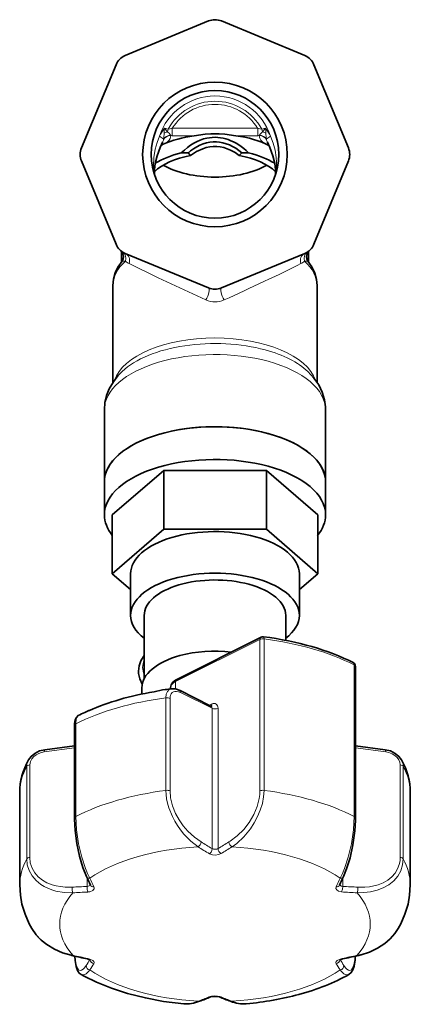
# Model space of a CAD drawing. Extents: x 1412 to 2174, y 162 to 935.
# Tile 1 of 10: x 1745 to 1837, y 162 to 394. Entities that reach past the tile are written whole.
import ezdxf

# ---------------------------------------------------------------- set-up
doc = ezdxf.new("R2010")
doc.units = 0

msp = doc.modelspace()

# ---------------------------------------------------------------- linework, layer by layer
at = {"color": 7, "lineweight": 35, "ltscale": 0.264725}
for p, q in [((1769.64, 385.26), (1789.2, 393.36)), ((1792.27, 393.36), (1811.83, 385.26)), ((1759.37, 363.53), (1767.47, 383.09)), ((1814, 383.09), (1822.1, 363.53)), ((1767.47, 340.9), (1759.37, 360.47)), ((1822.1, 360.47), (1814, 340.9)), ((1789.2, 330.63), (1769.64, 338.73)), ((1811.83, 338.73), (1792.27, 330.63))]:
    msp.add_line(p, q, dxfattribs=at)
at = {"color": 7, "lineweight": 13, "ltscale": 0.011756}
for p, q in [((1779.74, 367.95), (1778.83, 368.17)), ((1802.64, 368.17), (1801.73, 367.95))]:
    msp.add_line(p, q, dxfattribs=at)
at = {"color": 7, "lineweight": 13, "ltscale": 0.250833}
msp.add_line((1780.7, 368.14), (1800.77, 368.14), dxfattribs=at)
at = {"color": 7, "lineweight": 13, "ltscale": 0.021651}
for p, q in [((1780.7, 366.4), (1780.7, 368.14)), ((1800.77, 366.4), (1800.77, 368.14))]:
    msp.add_line(p, q, dxfattribs=at)
at = {"color": 7, "lineweight": 13, "ltscale": 0.001029}
for p, q in [((1780.32, 366.41), (1780.29, 366.49)), ((1801.15, 366.41), (1801.18, 366.49))]:
    msp.add_line(p, q, dxfattribs=at)
at = {"color": 7, "lineweight": 13, "ltscale": 0.004742}
for p, q in [((1780.7, 366.4), (1780.32, 366.41)), ((1801.15, 366.41), (1800.77, 366.4))]:
    msp.add_line(p, q, dxfattribs=at)
at = {"color": 7, "lineweight": 13, "ltscale": 0.064308}
for p, q in [((1780.7, 366.4), (1785.85, 366.4)), ((1795.62, 366.4), (1800.77, 366.4))]:
    msp.add_line(p, q, dxfattribs=at)
at = {"color": 7, "lineweight": 35, "ltscale": 0.000407}
for p, q in [((1778.4, 364.89), (1778.42, 364.92)), ((1803.07, 364.89), (1803.05, 364.92))]:
    msp.add_line(p, q, dxfattribs=at)
at = {"color": 7, "lineweight": 13, "ltscale": 0.001629}
for p, q in [((1778.62, 365.53), (1778.64, 365.66)), ((1802.85, 365.53), (1802.83, 365.66))]:
    msp.add_line(p, q, dxfattribs=at)
at = {"color": 7, "lineweight": 35, "ltscale": 0.02007}
for p, q in [((1782.82, 362.36), (1784.43, 362.36)), ((1797.04, 362.36), (1798.64, 362.36))]:
    msp.add_line(p, q, dxfattribs=at)
at = {"color": 7, "lineweight": 35, "ltscale": 0.000579}
msp.add_line((1784.98, 361.78), (1785.01, 361.75), dxfattribs=at)
at = {"color": 7, "lineweight": 35, "ltscale": 0.031303}
msp.add_line((1768.73, 336.72), (1768.73, 339.23), dxfattribs=at)
at = {"color": 7, "lineweight": 35, "ltscale": 0.031304}
msp.add_line((1812.73, 336.72), (1812.73, 339.23), dxfattribs=at)
at = {"color": 7, "lineweight": 35, "ltscale": 0.284428}
msp.add_line((1766.73, 308.4), (1766.73, 331.15), dxfattribs=at)
at = {"color": 7, "lineweight": 35, "ltscale": 0.284437}
msp.add_line((1814.73, 308.39), (1814.73, 331.15), dxfattribs=at)
at = {"color": 7, "lineweight": 35, "ltscale": 0.212022}
msp.add_line((1764.73, 285), (1764.73, 301.96), dxfattribs=at)
at = {"color": 7, "lineweight": 35, "ltscale": 0.21202}
msp.add_line((1816.73, 285), (1816.73, 301.96), dxfattribs=at)
at = {"color": 7, "lineweight": 35, "ltscale": 0.199514}
for p, q in [((1778.67, 287.74), (1766.6, 277.29)), ((1814.87, 277.29), (1802.8, 287.74))]:
    msp.add_line(p, q, dxfattribs=at)
at = {"color": 7, "lineweight": 35, "ltscale": 0.301636}
for p, q in [((1802.8, 287.74), (1778.67, 287.74)), ((1802.8, 273.88), (1778.67, 273.88))]:
    msp.add_line(p, q, dxfattribs=at)
at = {"color": 7, "lineweight": 35, "ltscale": 0.173205}
for p, q in [((1778.67, 287.74), (1778.67, 273.88)), ((1802.8, 287.74), (1802.8, 273.88)), ((1766.6, 277.29), (1766.6, 263.43)), ((1814.87, 277.29), (1814.87, 263.43))]:
    msp.add_line(p, q, dxfattribs=at)
at = {"color": 7, "lineweight": 35, "ltscale": 0.096319}
for p, q in [((1764.73, 277.29), (1764.73, 285)), ((1816.73, 277.29), (1816.73, 285))]:
    msp.add_line(p, q, dxfattribs=at)
at = {"color": 7, "lineweight": 35, "ltscale": 0.199515}
for p, q in [((1778.67, 273.88), (1766.6, 263.43)), ((1814.87, 263.43), (1802.8, 273.88))]:
    msp.add_line(p, q, dxfattribs=at)
at = {"color": 7, "lineweight": 35, "ltscale": 0.071083}
for p, q in [((1766.6, 263.43), (1770.9, 259.71)), ((1810.57, 259.71), (1814.87, 263.43))]:
    msp.add_line(p, q, dxfattribs=at)
at = {"color": 7, "lineweight": 35, "ltscale": 0.122274}
for p, q in [((1770.9, 253.65), (1770.9, 263.43)), ((1810.57, 253.65), (1810.57, 263.43))]:
    msp.add_line(p, q, dxfattribs=at)
at = {"color": 7, "lineweight": 35, "ltscale": 0.185776}
msp.add_line((1774.09, 238.79), (1774.09, 253.65), dxfattribs=at)
at = {"color": 7, "lineweight": 35, "ltscale": 0.073405}
msp.add_line((1807.37, 247.78), (1807.37, 253.65), dxfattribs=at)
at = {"color": 7, "lineweight": 13, "ltscale": 0.277344}
msp.add_line((1801.31, 247.99), (1781.47, 238.07), dxfattribs=at)
at = {"color": 7, "lineweight": 35, "ltscale": 0.277344}
msp.add_line((1801.57, 248.53), (1781.73, 238.61), dxfattribs=at)
at = {"color": 7, "lineweight": 13, "ltscale": 0.44507}
for p, q in [((1801.31, 247.99), (1801.31, 212.39)), ((1823.45, 242.01), (1823.45, 206.4))]:
    msp.add_line(p, q, dxfattribs=at)
at = {"color": 7, "lineweight": 13, "ltscale": 0.445071}
msp.add_line((1802.27, 248.12), (1802.27, 212.52), dxfattribs=at)
at = {"color": 7, "lineweight": 35, "ltscale": 0.44507}
msp.add_line((1823.73, 241.66), (1823.73, 206.05), dxfattribs=at)
at = {"color": 7, "lineweight": 35, "ltscale": 0.018715}
msp.add_line((1773.55, 236.65), (1773.55, 235.15), dxfattribs=at)
at = {"color": 7, "lineweight": 35, "ltscale": 0.003527}
msp.add_line((1780.29, 236.37), (1780.29, 236.66), dxfattribs=at)
at = {"color": 7, "lineweight": 13, "ltscale": 0.021398}
msp.add_line((1781.47, 236.36), (1781.47, 238.07), dxfattribs=at)
at = {"color": 7, "lineweight": 13, "ltscale": 0.271865}
for p, q in [((1779.2, 234.27), (1779.2, 212.52)), ((1780.16, 234.14), (1780.16, 212.39)), ((1758.02, 228.15), (1758.02, 206.4)), ((1746.49, 196.42), (1746.49, 218.16)), ((1747.19, 196.77), (1747.19, 218.51)), ((1834.27, 218.51), (1834.27, 196.77)), ((1834.98, 218.16), (1834.98, 196.42))]:
    msp.add_line(p, q, dxfattribs=at)
at = {"color": 7, "lineweight": 35, "ltscale": 0.103099}
msp.add_line((1782.39, 236.03), (1789.77, 232.34), dxfattribs=at)
at = {"color": 7, "lineweight": 13, "ltscale": 0.1031}
msp.add_line((1782.65, 235.49), (1790.03, 231.8), dxfattribs=at)
at = {"color": 7, "lineweight": 13, "ltscale": 0.008581}
msp.add_line((1790.03, 232.82), (1789.41, 232.52), dxfattribs=at)
at = {"color": 7, "lineweight": 13, "ltscale": 0.41217}
for p, q in [((1790.03, 231.8), (1790.03, 198.83)), ((1791.44, 231.8), (1791.44, 198.83))]:
    msp.add_line(p, q, dxfattribs=at)
at = {"color": 7, "lineweight": 13, "ltscale": 0.01432}
msp.add_line((1761.19, 231.29), (1760.14, 230.85), dxfattribs=at)
at = {"color": 7, "lineweight": 35, "ltscale": 0.271865}
for p, q in [((1757.74, 227.8), (1757.74, 206.05)), ((1744.83, 212.05), (1744.83, 190.3)), ((1836.64, 212.05), (1836.64, 190.3))]:
    msp.add_line(p, q, dxfattribs=at)
at = {"color": 7, "lineweight": 13, "ltscale": 0.090025}
msp.add_line((1757.74, 222.52), (1750.6, 221.57), dxfattribs=at)
at = {"color": 7, "lineweight": 35, "ltscale": 0.088436}
msp.add_line((1757.74, 223.02), (1750.72, 222.08), dxfattribs=at)
at = {"color": 7, "lineweight": 35, "ltscale": 0.088434}
msp.add_line((1823.73, 223.02), (1830.74, 222.08), dxfattribs=at)
at = {"color": 7, "lineweight": 13, "ltscale": 0.090023}
msp.add_line((1823.73, 222.52), (1830.87, 221.57), dxfattribs=at)
at = {"color": 7, "lineweight": 13, "ltscale": 0.024683}
for p, q in [((1760.68, 191.92), (1760.68, 189.94)), ((1820.79, 191.92), (1820.79, 189.94))]:
    msp.add_line(p, q, dxfattribs=at)
at = {"color": 7, "lineweight": 35, "ltscale": 0.010445}
for p, q in [((1761.5, 172.6), (1760.73, 172.91)), ((1819.96, 172.6), (1820.74, 172.91))]:
    msp.add_line(p, q, dxfattribs=at)
at = {"color": 7, "lineweight": 13}
for points in [[(1780.7, 368.14), (1780.21, 368), (1779.74, 367.95)], [(1801.73, 367.95), (1801.26, 368), (1800.77, 368.14)], [(1776.68, 356.76), (1776.37, 357.99), (1776.25, 359.34), (1776.34, 361.29), (1776.68, 363.27), (1777.11, 364.79), (1777.68, 366.27)], [(1778.57, 364.37), (1779.56, 364.98), (1779.95, 365.36), (1780.21, 365.77), (1780.31, 366.08), (1780.32, 366.41)], [(1802.9, 364.37), (1802.35, 364.67), (1801.89, 364.99), (1801.51, 365.38), (1801.25, 365.79), (1801.16, 366.09), (1801.15, 366.41)], [(1803.79, 366.27), (1804.41, 364.64), (1804.85, 362.97), (1805.13, 361.29), (1805.21, 360.18), (1805.21, 359.09), (1805.14, 358.29), (1805.01, 357.52), (1804.79, 356.76)], [(1768.9, 336.93), (1768.88, 336.9), (1768.88, 336.89), (1768.88, 336.88), (1768.88, 336.88), (1768.89, 336.87), (1768.91, 336.87), (1768.95, 336.88)], [(1768.95, 336.88), (1769.14, 336.92), (1769.68, 336.91)], [(1770.55, 336.35), (1777.36, 333), (1788.61, 327.79)], [(1811.79, 336.91), (1812.33, 336.92), (1812.51, 336.88)], [(1812.51, 336.88), (1812.56, 336.87), (1812.58, 336.87), (1812.59, 336.88), (1812.59, 336.88), (1812.59, 336.89), (1812.59, 336.9), (1812.57, 336.93)], [(1779.06, 236.21), (1778.01, 236.02), (1776.38, 235.68)], [(1780.54, 236.4), (1780, 236.21), (1779.58, 235.78), (1779.29, 235.11), (1779.2, 234.27)], [(1782.65, 235.49), (1782.12, 235.7), (1781.71, 235.77), (1781.32, 235.76), (1780.99, 235.66), (1780.7, 235.49), (1780.47, 235.24), (1780.3, 234.93), (1780.19, 234.56), (1780.16, 234.14)], [(1758.6, 230.08), (1758.32, 229.78), (1758.13, 229.24), (1758.02, 228.15)], [(1747.19, 218.51), (1747.35, 219.31), (1747.67, 219.91), (1748.19, 220.5), (1748.72, 220.89), (1749.31, 221.21), (1749.94, 221.43), (1750.6, 221.57)], [(1830.87, 221.57), (1831.63, 221.4), (1832.34, 221.12), (1832.99, 220.72), (1833.53, 220.24), (1833.93, 219.7), (1834.19, 219.11), (1834.27, 218.51)], [(1779.2, 212.52), (1779.24, 211.55), (1779.37, 210.56), (1779.6, 209.47), (1779.92, 208.38), (1780.74, 206.34), (1781.3, 205.26), (1781.92, 204.23), (1782.63, 203.21), (1783.4, 202.25), (1785.02, 200.59), (1786.74, 199.24)], [(1780.16, 212.39), (1780.3, 210.73), (1780.75, 208.91), (1781.48, 207.1), (1782.31, 205.59), (1783.29, 204.18), (1784.37, 202.91), (1785.89, 201.51), (1787.46, 200.39)], [(1801.31, 212.39), (1801.27, 211.51), (1801.15, 210.61), (1800.65, 208.72), (1799.86, 206.85), (1798.78, 205), (1797.49, 203.34), (1795.95, 201.82), (1794.32, 200.59), (1794.01, 200.39)], [(1802.27, 212.52), (1802.16, 211), (1801.86, 209.44), (1801.38, 207.89), (1800.74, 206.35), (1799.95, 204.88), (1799.05, 203.49), (1798.3, 202.53), (1797.51, 201.63), (1795.83, 200.05), (1794.73, 199.24)], [(1758.02, 206.4), (1758.07, 204.85), (1758.2, 203.24), (1758.68, 199.95), (1759.42, 196.8), (1760.3, 194.12), (1760.79, 192.94), (1761.31, 191.9)], [(1823.45, 206.4), (1823.4, 204.85), (1823.27, 203.24), (1822.79, 199.95), (1822.05, 196.8), (1821.17, 194.12), (1820.67, 192.94), (1820.16, 191.9)], [(1757.17, 189.76), (1755.49, 189.77), (1754.39, 189.88), (1753.39, 190.06), (1752.43, 190.33), (1751.24, 190.8), (1750.16, 191.42), (1749.19, 192.19), (1748.39, 193.1), (1747.73, 194.22), (1747.33, 195.46), (1747.19, 196.77)], [(1790.03, 198.83), (1789.98, 198.4), (1789.81, 197.99), (1789.43, 197.6)], [(1792.15, 197.67), (1791.58, 197.43), (1790.88, 197.32), (1790.18, 197.36), (1789.43, 197.6)], [(1790.03, 198.83), (1790.56, 198.66), (1791.19, 198.72), (1791.44, 198.83)], [(1834.27, 196.77), (1834.22, 195.92), (1834.05, 195.1), (1833.65, 194.04), (1833.06, 193.07), (1832.3, 192.21), (1831.34, 191.44), (1830.25, 190.81), (1829.05, 190.33), (1828.05, 190.06), (1827.02, 189.87), (1825.92, 189.76), (1824.3, 189.76)], [(1757.32, 188.44), (1755.32, 188.51), (1753.36, 188.85), (1752.38, 189.13), (1751.45, 189.49), (1750.61, 189.9), (1749.82, 190.39), (1748.68, 191.32), (1747.74, 192.42), (1747.05, 193.67), (1746.62, 195.05), (1746.49, 196.42)], [(1834.98, 196.42), (1834.83, 194.98), (1834.4, 193.61), (1833.69, 192.37), (1832.74, 191.27), (1831.58, 190.34), (1830.27, 189.6), (1828.85, 189.05), (1827.32, 188.68), (1825.75, 188.48), (1824.15, 188.44)], [(1760.83, 188.63), (1761.34, 188.7), (1762, 188.99), (1762.2, 189.2), (1762.3, 189.4), (1762.32, 189.65), (1762.25, 189.86)], [(1819.22, 189.86), (1819.15, 189.47), (1819.35, 189.1), (1819.76, 188.82), (1820.47, 188.64)], [(1820.79, 189.94), (1820.49, 190), (1820.23, 190.12), (1820.1, 190.26), (1820.06, 190.34)], [(1820.79, 189.94), (1820.69, 189.31), (1820.47, 188.64)], [(1757.32, 173.76), (1756.14, 174.03), (1754.98, 174.39), (1753.88, 174.81), (1752.82, 175.31), (1751.44, 176.12), (1750.17, 177.08), (1749.03, 178.18), (1748.3, 179.07), (1747.67, 180.02)], [(1824.15, 173.76), (1825.33, 174.03), (1826.49, 174.39), (1827.58, 174.81), (1828.65, 175.31), (1830.03, 176.12), (1831.3, 177.08), (1832.44, 178.18), (1833.17, 179.07), (1833.79, 180.02)], [(1757.8, 173.53), (1757.87, 172.7), (1758.07, 171.52), (1758.38, 170.7), (1758.67, 170.31), (1759.01, 170.16), (1759.38, 170.22), (1759.73, 170.45), (1760.08, 170.82), (1760.44, 171.32)], [(1760.83, 173), (1761.34, 172.86), (1762.03, 172.5), (1762.24, 172.27), (1762.32, 172.05), (1762.25, 171.77)], [(1820.63, 173), (1820.13, 172.86), (1819.44, 172.5), (1819.23, 172.27), (1819.15, 172.05), (1819.22, 171.77)], [(1823.67, 173.54), (1823.6, 172.7), (1823.4, 171.52), (1823.09, 170.7), (1822.79, 170.31), (1822.46, 170.16), (1822.09, 170.22), (1821.74, 170.45), (1821.39, 170.82), (1821.02, 171.32)], [(1759.27, 169.23), (1759.54, 169.13), (1759.84, 169.13), (1760.14, 169.23), (1760.45, 169.42), (1761.09, 170.03), (1761.31, 170.3)], [(1822.2, 169.23), (1821.92, 169.13), (1821.63, 169.13), (1821.33, 169.23), (1821.02, 169.42), (1820.38, 170.03), (1820.16, 170.3)], [(1792.15, 163.96), (1791.86, 164.06), (1791.29, 164.16), (1790.59, 164.19), (1789.89, 164.12), (1789.32, 163.96)]]:
    msp.add_lwpolyline(points, dxfattribs=at)
at = {"color": 7, "lineweight": 35}
for points in [[(1795.62, 366.4), (1793.04, 366.73), (1791.73, 366.82), (1789.75, 366.82), (1788.44, 366.73), (1785.85, 366.4)], [(1776.68, 356.76), (1776.54, 357.42), (1776.52, 358.42), (1776.68, 359.85), (1777.12, 361.68), (1777.83, 363.63), (1778.4, 364.89)], [(1785.01, 361.75), (1786.39, 362.67), (1787.9, 363.35), (1788.69, 363.59), (1789.51, 363.76), (1790.33, 363.84), (1791.15, 363.84), (1791.98, 363.75), (1792.8, 363.59), (1794.36, 363.03), (1795.44, 362.45), (1796.45, 361.75)], [(1804.79, 356.76), (1804.93, 357.42), (1804.95, 358.42), (1804.79, 359.85), (1804.34, 361.68), (1803.64, 363.63), (1803.07, 364.89)], [(1768.9, 336.93), (1769.14, 337.41), (1769.22, 338.06), (1769.08, 338.67), (1768.72, 339.24), (1768.55, 339.4)], [(1812.57, 336.93), (1812.33, 337.41), (1812.25, 338.06), (1812.39, 338.67), (1812.75, 339.24), (1812.91, 339.4)], [(1766.73, 331.15), (1766.88, 332.67), (1767.28, 334.13), (1767.93, 335.51), (1768.9, 336.93)], [(1812.57, 336.93), (1813.49, 335.59), (1814.2, 334.08), (1814.6, 332.61), (1814.73, 331.15)], [(1764.73, 301.96), (1764.87, 303.65), (1765.27, 305.36), (1765.89, 306.92), (1766.85, 308.57), (1767.92, 309.95), (1768.92, 310.98)], [(1812.55, 310.98), (1813.98, 309.43), (1815.1, 307.8), (1815.93, 306.13), (1816.48, 304.33), (1816.71, 302.64), (1816.73, 301.96)], [(1772.73, 240.55), (1772.88, 241.78), (1773.32, 242.99), (1773.92, 244), (1774.1, 244.23)], [(1773.64, 237.51), (1773.05, 238.74), (1772.76, 239.99), (1772.73, 240.55)], [(1780.29, 236.66), (1780.42, 237.32), (1780.8, 237.93), (1781.42, 238.44), (1781.73, 238.61)], [(1776.41, 235.69), (1778.42, 236.11), (1779.06, 236.21)], [(1758.6, 230.08), (1758.15, 229.68), (1757.89, 229.12), (1757.75, 228.26), (1757.74, 227.8)], [(1760.14, 230.85), (1761.1, 231.26), (1761.22, 231.31)], [(1746.9, 219.66), (1747.52, 220.5), (1748.38, 221.21), (1749.51, 221.78), (1750.72, 222.08)], [(1834.57, 219.66), (1833.95, 220.5), (1833.09, 221.21), (1831.96, 221.78), (1830.74, 222.08)], [(1760.5, 192.3), (1759.67, 194.42), (1758.91, 197.02), (1758.29, 199.99), (1757.88, 203.11), (1757.74, 205.71), (1757.74, 206.05)], [(1820.97, 192.3), (1821.67, 194.04), (1822.47, 196.68), (1823.13, 199.74), (1823.57, 202.98), (1823.73, 205.47), (1823.73, 206.05)], [(1744.83, 190.3), (1744.99, 187.85), (1745.36, 185.78), (1746.08, 183.41), (1747.07, 181.13), (1747.67, 180.02)], [(1836.64, 190.3), (1836.48, 187.85), (1836.11, 185.78), (1835.39, 183.41), (1834.4, 181.13), (1833.79, 180.02)], [(1747.67, 180.02), (1748.67, 178.59), (1749.86, 177.34), (1751.21, 176.25), (1753.01, 175.16), (1754.92, 174.33), (1756.89, 173.74), (1757.22, 173.66)], [(1833.79, 180.02), (1833.04, 178.89), (1831.91, 177.62), (1830.65, 176.54), (1828.89, 175.39), (1827.01, 174.5), (1825.05, 173.86), (1824.25, 173.66)], [(1759.27, 169.23), (1758.83, 169.57), (1758.41, 170.18), (1758.07, 171.13), (1757.83, 172.52), (1757.76, 173.55)], [(1822.2, 169.23), (1822.74, 169.69), (1823.12, 170.33), (1823.42, 171.22), (1823.64, 172.59), (1823.71, 173.55)], [(1783.38, 162.33), (1778.63, 162.92), (1774.39, 163.71), (1770.16, 164.77), (1766.43, 165.99), (1762.87, 167.42), (1760, 168.83), (1759.27, 169.23)], [(1789.69, 163.95), (1790.28, 164.09), (1791.29, 164.07), (1791.78, 163.95)]]:
    msp.add_lwpolyline(points, dxfattribs=at)
for radius in [17, 15]:
    msp.add_circle((1790.73, 362), radius, dxfattribs=at)
for centre, radius, start, end in [((1790.73, 389.67), 4, 67.5, 112.5), ((1771.17, 381.56), 4, 112.5, 157.5), ((1810.3, 381.56), 4, 22.5, 67.5), ((1772.7, 380.03), 6, 157.2706, 157.5), ((1763.06, 362), 4, 157.5, 202.5), ((1765.23, 362), 6, 157.5, 157.7294), ((1818.4, 362), 4, 337.5, 22.5), ((1792.37, 353.44), 11.94, 128.2179, 131.6691), ((1794.2, 371.1), 13.11, 221.7824, 225.2833), ((1787.29, 371.07), 13.07, 314.5065, 318.2216), ((1765.23, 362), 6, 202.1328, 202.5), ((1772.7, 343.96), 6, 202.5, 202.8672), ((1771.17, 342.43), 4, 202.5, 247.5), ((1810.3, 342.43), 4, 292.5, 337.5), ((1772.7, 343.96), 6, 247.1285, 247.5), ((1808.77, 343.96), 6, 292.5, 292.7458), ((1790.73, 334.33), 4, 247.5, 292.5), ((1802.02, 247.64), 1, 82.6041, 116.5634), ((1822.73, 241.66), 1, 359.944, 63.0762), ((1790.25, 154.94), 82.04, 96.795, 97.8403), ((1789.86, 232.52), 0.206, 242.0892, 268.6254), ((1779.67, 189.74), 45.51, 115.4166, 117.5851), ((2042.58, 321.33), 310.19, 204.5802, 204.9951), ((1538.89, 321.33), 310.19, 335.0049, 335.4198), ((1830.28, 506.2), 340.47, 257.6081, 258.2127), ((1751.19, 506.2), 340.47, 281.7873, 282.3919), ((1711.51, 360.38), 211.42, 290.9522, 291.7017), ((1869.96, 360.38), 211.42, 248.2983, 249.0478)]:
    msp.add_arc(centre, radius, start, end, dxfattribs=at)
at = {"color": 7, "lineweight": 13}
for centre, radius, start, end in [((1790.73, 362), 13.74, 18.1204, 161.8795), ((1790.73, 362), 12.5, 28.4355, 151.5645), ((1790.73, 362), 11.76, 31.4645, 148.5355), ((1800.73, 353.62), 26.29, 146.4056, 151.2456), ((1756.47, 368.33), 22.36, 356.5055, 359.5805), ((1725.55, 322.73), 70.02, 39.5606, 40.4615), ((1856.37, 322.35), 70.61, 139.5416, 140.4349), ((1780.74, 353.62), 26.29, 28.7544, 33.5938), ((1825.02, 368.33), 22.38, 180.4205, 183.4928), ((1734.87, 371.32), 44.13, 352.6325, 354.3393), ((1780.62, 364.08), 3.42, 108.3926, 122.3281), ((1774.84, 369.23), 5.07, 337.9677, 345.3993), ((1778.2, 365.38), 2.36, 28.0793, 55.6325), ((1803.27, 365.37), 2.37, 124.3943, 151.8932), ((1806.63, 369.23), 5.07, 194.6007, 202.0322), ((1800.85, 364.08), 3.42, 57.671, 71.6068), ((1846.61, 371.32), 44.14, 185.6604, 187.3668), ((1777.95, 363.28), 1.25, 60.7265, 78.0411), ((1776.37, 365.95), 2.3, 332.3131, 349.4283), ((1805.1, 365.95), 2.3, 190.5718, 207.6873), ((1767.25, 337.91), 1.98, 329, 48.9311), ((1814.22, 337.91), 1.98, 131.069, 211), ((1773.15, 341.38), 5.67, 232.2074, 242.7555), ((1808.32, 341.38), 5.67, 297.2431, 307.793), ((1518.51, 934.87), 666.19, 294.31824, 295.20734), ((1790.73, 332.43), 5.1, 245.4664, 294.5337), ((1776.42, 235.65), 0.0409, 102.6797, 145.4447), ((1749.55, 218.13), 3.07, 150.0165, 179.3679), ((1831.92, 218.13), 3.07, 0.6321, 29.9834), ((1789.52, 164.42), 0.5, 245.8954, 289.9019), ((1794.52, 163.42), 0.504, 250.7202, 293.9281)]:
    msp.add_arc(centre, radius, start, end, dxfattribs=at)
for centre, major_axis, ratio, start_param, end_param in [((1776.98, 366.5), (1.76, -0.95), 0.069732, 0.379967, 1.200281), ((1780.32, 364.68), (1.98, 0.25), 0.864283, 1.461476, 2.480898), ((1780.3, 364.83), (1.97, 0.32), 0.826754, 1.445422, 2.423879), ((1801.15, 364.68), (1.98, -0.25), 0.864286, 0.660702, 1.680123), ((1801.17, 364.83), (1.97, -0.32), 0.826749, 0.717719, 1.696175), ((1804.49, 366.5), (1.76, 0.95), 0.069732, 1.941311, 2.76163), ((1802.9, 362.64), (-0.83, -1.82), 0.585404, 3.541858, 3.806161), ((1767.92, 337.39), (-1.08, -1.68), 0.901948, 1.847609, 3.141593), ((1768.87, 336.89), (-0.77, -1.85), 0.882685, 1.642607, 3.1416), ((1812.6, 336.89), (0.77, -1.85), 0.882685, 3.141593, 4.640584), ((1813.55, 337.39), (1.08, -1.68), 0.901947, 3.141593, 4.435578), ((1790.73, 331.15), (-24, 0), 0.5, 5.782906, 6.283185), ((1790.99, 327.93), (23.73, 10.67), 0.034641, 5.190869, 5.693647), ((1790.73, 331.15), (-24, 0), 0.5, 3.141622, 3.641871), ((1788.44, 328.78), (-0.77, -1.85), 0.3009, 1.130354, 3.141593), ((1793.03, 328.78), (0.77, -1.85), 0.3009, 3.141593, 5.152831), ((1790.73, 306.86), (24, 0), 0.5, 0.172788, 2.970484), ((1790.73, 305.22), (24.67, 0), 0.5, 1.070796, 2.656168), ((1790.73, 301.96), (26, 0), 0.5, 1.070796, 3.141632), ((1790.73, 305.22), (-24.67, 0), 0.5, 3.627023, 4.212389), ((1790.73, 301.96), (-26, 0), 0.5, 3.141616, 4.212389), ((1802.02, 247.64), (-0.447, 0.894), 0.612372, 6.283139, 7.169262), ((1802.02, 247.64), (-1, 0), 0.5, 4.458388, 5.497787), ((1802.02, 247.64), (0.129, 0.992), 0.217613, 5.250223, 6.283185), ((1790.73, 225.91), (45.9, 0), 0.5, 0.7776, 1.316796), ((1790.73, 241.41), (17, 0), 0.5, 2.936156, 3.347403), ((1822.73, 241.66), (0.453, 0.892), 0.617129, 5.400962, 6.283194), ((1822.73, 241.66), (-1, 0), 0.5, 3.139643, 3.919192), ((1782.17, 237.72), (-0.447, 0.894), 0.612372, 6.283139, 7.169262), ((1784.29, 236.66), (4, 0), 0.5, 2.356194, 3.14163), ((1790.73, 212.05), (-45.9, 0), 0.5, 4.96639, 5.505586), ((1790.73, 214.48), (-44.76, 0), 0.5, 5.038789, 5.433187), ((1779.45, 233.78), (-1, 0), 0.5, 3.926991, 4.96639), ((1781.94, 235.14), (0.447, 0.894), 0.612372, 5.397107, 6.283192), ((1789.32, 231.45), (0.447, 0.894), 0.612372, 5.397108, 6.283232), ((1789.32, 233.18), (0.447, -0.894), 0.612372, 0.112134, 0.886077), ((1790.03, 231.09), (0.89, 1.79), 0.612372, 5.397108, 6.967905), ((1790.73, 232.15), (-1, 0), 0.5, 0.785398, 2.356194), ((1761.38, 230.94), (0.161, -0.366), 0.571563, 3.141603, 3.281171), ((1758.74, 227.8), (-1, 0), 0.5, 5.505586, 6.285135), ((1750.86, 221.09), (0.133, -0.991), 0.224144, 3.141546, 4.17365), ((1830.61, 221.09), (-0.133, -0.991), 0.224144, 2.109534, 3.14159), ((1790.73, 212.05), (-45.9, 0), 0.5, 6.013587, 6.283185), ((1747.45, 218.03), (1, 0), 0.5, 1.832596, 2.871995), ((1834.02, 218.03), (-1, 0), 0.5, 3.411191, 4.45059), ((1790.73, 212.05), (-45.9, 0), 0.5, 3.141593, 3.411191), ((1790.73, 190.3), (-45.9, 0), 0.5, 4.96639, 5.505585), ((1779.45, 212.03), (-1, 0), 0.5, 3.926991, 4.966389), ((1802.02, 212.03), (-1, 0), 0.5, 4.458389, 5.497787), ((1790.73, 190.3), (-45.9, 0), 0.5, 3.919192, 4.458388), ((1758.74, 206.05), (-1, 0), 0.5, 5.505588, 6.285135), ((1822.73, 206.05), (-1, 0), 0.5, 3.139643, 3.919191), ((1790.73, 181.1), (-36.5, 0), 0.5, 4.821976, 5.649999), ((1786.76, 200.04), (-0.525, -0.851), 0.561994, 0.813383, 2.308005), ((1806.88, 447.05), (133.78, -267.55), 0.612372, 5.503127, 5.515893), ((1807.53, 447.37), (133.33, -266.66), 0.612372, 5.503127, 5.515339), ((1773.94, 447.37), (133.33, 266.66), 0.612372, 3.909439, 3.921651), ((1774.59, 447.05), (133.78, 267.55), 0.612372, 3.909439, 3.921651), ((1794.71, 200.04), (-0.525, 0.851), 0.561994, 0.833588, 2.328209), ((1790.73, 181.1), (-36.5, 0), 0.5, 3.774779, 4.602801), ((1747.45, 196.28), (1, 0), 0.5, 1.832596, 2.871995), ((1790.73, 199.18), (-1, 0), 0.5, 0.785398, 2.356194), ((1792.15, 198.47), (-0.516, 0.857), 0.568742, 0.839803, 2.334424), ((1834.02, 196.28), (-1, 0), 0.5, 3.411192, 4.45059), ((1790.73, 190.3), (-45.9, 0), 0.5, 6.013587, 6.283185), ((1790.73, 190.3), (-45.9, 0), 0.5, 3.141593, 3.411191), ((1761.41, 192.72), (-0.909, -0.416), 0.78512, 0.000005, 1.12431), ((1820.06, 192.72), (-0.909, 0.416), 0.78512, 2.017283, 3.141587), ((1784.59, 450.45), (262.78, 140.82), 0.836516, 4.195621, 4.207833), ((1760.93, 189.46), (-0.059, 0.998), 0.264885, 1.050162, 2.544783), ((1760.42, 190.57), (0.988, -0.267), 0.574651, 5.128003, 6.326867), ((1768.68, 436.02), (-39.72, 296.48), 0.224144, 2.507515, 2.519727), ((1762.35, 190.69), (0.906, 0.423), 0.792113, 3.1416, 4.260194), ((1812.79, 436.02), (-39.72, -296.48), 0.224144, 0.621866, 0.634078), ((1819.12, 190.69), (-0.906, 0.423), 0.792112, 2.022993, 3.141588), ((1821.05, 190.43), (-1, 0), 0.5, 0.160767, 1.308997), ((1796.88, 450.45), (262.78, -140.82), 0.836516, 5.216945, 5.229157), ((1790.73, 181.1), (-36.5, 0), 0.5, 5.869174, 6.697197), ((1757.43, 189.27), (0.048, -0.999), 0.270723, 4.194702, 5.689323), ((1784.83, 450), (263.66, 141.29), 0.836516, 4.195621, 4.207833), ((1796.64, 450), (263.66, -141.29), 0.836516, 5.216391, 5.229157), ((1824.04, 189.27), (0.048, 0.999), 0.270723, 3.735455, 5.230076), ((1790.73, 181.1), (-36.5, 0), 0.5, 2.727581, 3.555604), ((1757.43, 174.64), (-0.215, -0.977), 0.175529, 6.283185, 6.762374), ((1784.83, 427.95), (-263.66, 141.29), 0.836516, 1.896886, 1.909098), ((1796.64, 427.95), (-263.66, -141.29), 0.836516, 1.232494, 1.244706), ((1824.04, 174.64), (0.215, -0.977), 0.175529, 5.803996, 6.283186), ((1761.41, 171.19), (0.84, -0.543), 0.880315, 3.633705, 5.128326), ((1767.79, 442.05), (39.59, 295.49), 0.224144, 3.584993, 3.596528), ((1760.93, 173.89), (0.204, 0.979), 0.181854, 3.141593, 3.618896), ((1768.68, 441.93), (39.72, 296.48), 0.224144, 3.584993, 3.597205), ((1762.35, 172.67), (0.846, -0.533), 0.875143, 3.747687, 5.117859), ((1819.12, 172.67), (0.846, 0.533), 0.875144, 4.306922, 5.675212), ((1812.79, 441.93), (39.72, -296.48), 0.224144, 5.827573, 5.839785), ((1813.68, 442.05), (39.59, -295.49), 0.224144, 5.82825, 5.839785), ((1820.06, 171.19), (0.84, 0.543), 0.880315, 4.296452, 5.791073), ((1820.53, 173.89), (0.204, -0.979), 0.181854, 5.805882, 6.283185), ((1790.73, 181.1), (-36.5, 0), 0.5, 0.633186, 1.461209), ((1790.73, 181.1), (-36.5, 0), 0.5, 1.680384, 2.508406), ((1789.25, 176.2), (-7.65, -13.32), 0.514536, 0.231397, 0.593704), ((1806.88, 430.9), (-133.78, -267.55), 0.612372, 0.58938, 0.601592), ((1786.76, 163.88), (0.358, -0.934), 0.657189, 5.736924, 6.283185), ((1792.15, 164.88), (-0.37, -0.929), 0.651773, 0.000001, 0.554824), ((1774.59, 430.9), (-133.78, 267.55), 0.612372, 2.54, 2.552212), ((1792.22, 176.21), (7.65, -13.33), 0.514391, 5.689784, 6.051955)]:
    msp.add_ellipse(centre, major_axis=major_axis, ratio=ratio, start_param=start_param, end_param=end_param, dxfattribs=at)
at = {"color": 7, "lineweight": 35}
for centre, major_axis, ratio, start_param, end_param in [((1790.73, 357.74), (-18, 0), 0.5, 4.987437, 5.454665), ((1790.74, 329.98), (0.01, -36.05), 0.499719, 3.246468, 3.596182), ((1790.73, 347.66), (0, -17.28), 0.694277, 2.5884, 3.641611), ((1790.73, 330.02), (0, -36), 0.499997, 2.686598, 3.246644), ((1790.73, 357.74), (-18, 0), 0.5, 3.929489, 4.437341), ((1790.73, 357.74), (-18, 0), 0.5, 5.454665, 5.495283), ((1790.73, 354.28), (-16, 0), 0.5, 5.077981, 5.808053), ((1790.73, 354.28), (-18, 0), 0.5, 5.167387, 5.607273), ((1790.73, 354.28), (-16, 0), 0.5, 3.616596, 4.346797), ((1790.73, 354.28), (-18, 0), 0.5, 3.81755, 4.257391), ((1790.73, 364.67), (16, 0), 0.5, 3.848405, 5.576326), ((1790.73, 285), (26, 0), 0.5, 1.070796, 3.141632), ((1790.73, 285), (26, 0), 0.5, 0.000039, 3.141632), ((1790.73, 285), (26, 0), 0.5, 0.000039, 1.070796), ((1790.73, 277.29), (26, 0), 0.5, 1.070796, 3.141632), ((1790.73, 277.29), (26, 0), 0.5, 0.000039, 1.070796), ((1790.73, 277.29), (26, 0), 0.5, 3.141632, 3.522968), ((1790.73, 277.29), (26, 0), 0.5, 5.901809, 6.283224), ((1790.73, 263.43), (-19.83, 0), 0.5, 4.212389, 6.283224), ((1790.73, 263.43), (-19.83, 0), 0.5, 3.141632, 4.212389), ((1790.73, 253.65), (19.83, 0), 0.5, 0.000039, 3.141632), ((1790.73, 253.65), (16.64, 0), 0.5, 1.070796, 3.141632), ((1790.73, 253.65), (16.64, 0), 0.5, 0.000039, 1.070796), ((1790.73, 253.65), (19.83, 0), 0.5, 3.141632, 3.716852), ((1790.73, 253.65), (19.83, 0), 0.5, 5.707928, 6.283224), ((1790.47, 226.1), (46.03, 0.17), 0.505245, 0.77829, 1.312426), ((1790.73, 236.65), (-17.18, 0), 0.5, 4.488105, 5.212389), ((1790.73, 236.65), (-17.18, 0), 0.5, 5.212389, 6.283146), ((1782.09, 231.34), (2.28, -4.85), 0.658793, 2.445147, 2.925712), ((1790.84, 214.32), (44.92, -0.07), 0.502079, 1.8986, 2.291485), ((1781, 211.74), (36.16, -0.53), 0.633183, 2.81112, 3.150762), ((1800.47, 211.73), (36.17, 0.53), 0.633151, 6.274007, 6.61363), ((1783.67, 192.48), (52.2, -5.62), 0.574846, 5.311326, 5.6024), ((1790.08, 186.1), (44.32, -0.49), 0.543619, 4.900253, 5.19548), ((1790.79, 180.69), (-9.5, -17.74), 0.505633, 0.210546, 0.528728), ((1790.64, 180.78), (9.53, -17.84), 0.504535, 5.756303, 6.073655)]:
    msp.add_ellipse(centre, major_axis=major_axis, ratio=ratio, start_param=start_param, end_param=end_param, dxfattribs=at)

doc.saveas('drawing.dxf')
